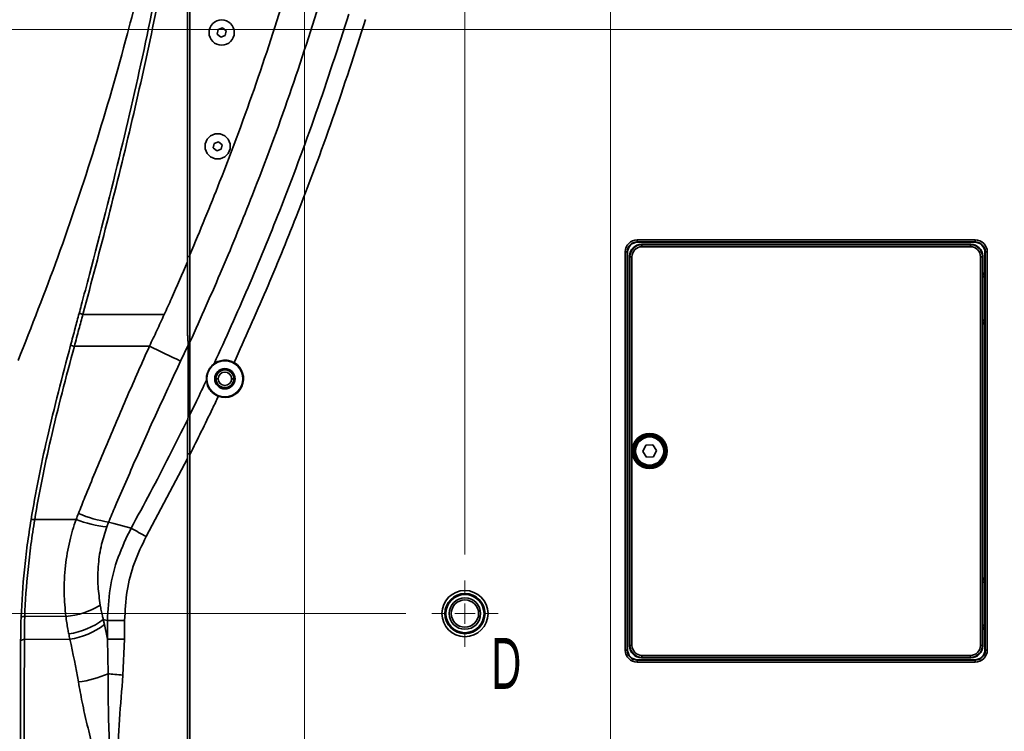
# Model space of a CAD drawing. Header units: millimetres. Extents: x 0 to 1118, y 0 to 864.
# Tile 139 of 250: x 617 to 679, y 252 to 296. Entities that reach past the tile are written whole.
import ezdxf

# ---------------------------------------------------------------- set-up
doc = ezdxf.new("R2010")
doc.units = ezdxf.units.MM
doc.styles.add('SLDTEXTSTYLE0', font='TXT', dxfattribs={"width": 0.605})
doc.dimstyles.new('SLDDIMSTYLE3', dxfattribs={"dimtxt": 4.233333, "dimasz": 4.572, "dimexe": 0, "dimexo": 0.0625, "dimgap": 1.058333, "dimtad": 0, "dimtih": 1, "dimtoh": 1, "dimdec": 1, "dimlfac": 4, "dimrnd": 1e-09, "dimzin": 4, "dimdsep": 46, "dimtxsty": 'SLDTEXTSTYLE0', "dimsah": 1, "dimcen": 0.09, "dimadec": 0, "dimazin": 1, "dimtfac": 1, "dimtofl": 0, "dimtmove": 0, "dimatfit": 3, "dimfxl": 1, "dimfrac": 2, "dimtolj": 1, "dimtzin": 12, "dimarcsym": 0})
doc.dimstyles.new('SLDDIMSTYLE4', dxfattribs={"dimtxt": 4.233333, "dimasz": 4.572, "dimexe": 0, "dimexo": 0.0625, "dimgap": 1.058333, "dimtad": 0, "dimtih": 1, "dimtoh": 1, "dimdec": 1, "dimlfac": 4, "dimrnd": 1e-09, "dimzin": 12, "dimdsep": 46, "dimtxsty": 'SLDTEXTSTYLE0', "dimsah": 1, "dimcen": 0.09, "dimadec": 0, "dimazin": 3, "dimtfac": 1, "dimtmove": 0, "dimatfit": 0, "dimfxl": 1, "dimfrac": 2, "dimtolj": 1, "dimtzin": 12, "dimarcsym": 0})
doc.dimstyles.new('SLDDIMSTYLE5', dxfattribs={"dimtxt": 4.233333, "dimasz": 4.572, "dimexe": 0, "dimexo": 0.0625, "dimgap": 1.058333, "dimtad": 0, "dimtih": 1, "dimtoh": 1, "dimdec": 1, "dimlfac": 4, "dimrnd": 1e-09, "dimzin": 12, "dimdsep": 46, "dimtxsty": 'SLDTEXTSTYLE0', "dimsah": 1, "dimcen": 0.09, "dimadec": 0, "dimazin": 3, "dimtfac": 1, "dimtofl": 0, "dimtmove": 0, "dimatfit": 3, "dimfxl": 1, "dimfrac": 2, "dimtolj": 1, "dimtzin": 12, "dimarcsym": 0})
doc.dimstyles.new('SLDDIMSTYLE7', dxfattribs={"dimtxt": 4.233333, "dimasz": 4.572, "dimexe": 0, "dimexo": 0.0625, "dimgap": 1.058333, "dimtad": 0, "dimtih": 1, "dimtoh": 1, "dimdec": 1, "dimlfac": 4, "dimrnd": 1e-09, "dimzin": 4, "dimdsep": 46, "dimtxsty": 'SLDTEXTSTYLE0', "dimsah": 1, "dimcen": 0.09, "dimadec": 0, "dimazin": 1, "dimtfac": 1, "dimtmove": 0, "dimatfit": 0, "dimfxl": 1, "dimfrac": 2, "dimtolj": 1, "dimtzin": 12, "dimarcsym": 0})

# ---------------------------------------------------------------- blocks, each defined once
blk = doc.blocks.new('_D_33')
at = {"color": 7, "linetype": 'Continuous', "lineweight": 0}
for p, q in [((632.108, 306.962), (501.644, 306.962)), ((503.244, 306.962), (503.244, 287.368)), ((506.478, 286.398), (505.023, 286.398)), ((505.023, 286.398), (505.023, 279.901)), ((514.562, 286.398), (516.018, 286.398)), ((516.018, 286.398), (516.018, 279.901)), ((505.023, 279.901), (506.478, 279.901)), ((516.018, 279.901), (514.562, 279.901)), ((503.244, 259.337), (503.244, 278.931)), ((641.384, 259.337), (501.644, 259.337))]:
    blk.add_line(p, q, dxfattribs=at)
at = {"color": 7, "linetype": 'Continuous', "lineweight": 18}
for points in [[(503.244, 306.962), (502.482, 302.39), (504.006, 302.39)], [(503.244, 259.337), (504.006, 263.909), (502.482, 263.909)]]:
    blk.add_solid(points, dxfattribs=at)
at = {"color": 7, "linetype": 'Continuous', "lineweight": 18, "char_height": 4.2333, "attachment_point": 1, "style": 'SLDTEXTSTYLE0'}
for s, insert in [('190.5', (489.015, 285.358)), ('7.5', (506.478, 285.358))]:
    blk.add_mtext(s, dxfattribs=dict(at, insert=insert))
blk = doc.blocks.new('_D_34')
at = {"color": 7, "linetype": 'Continuous', "lineweight": 0}
for p, q in [((615.166, 326.871), (613.711, 326.871)), ((613.711, 326.871), (613.711, 320.374)), ((623.25, 326.871), (624.706, 326.871)), ((624.706, 326.871), (624.706, 320.374)), ((635.056, 309.91), (635.056, 325.223)), ((645.056, 263.01), (645.056, 325.223)), ((635.056, 323.623), (627.13, 323.623)), ((645.056, 323.623), (654.581, 323.623)), ((613.711, 320.374), (615.166, 320.374)), ((624.706, 320.374), (623.25, 320.374))]:
    blk.add_line(p, q, dxfattribs=at)
at = {"color": 7, "linetype": 'Continuous', "lineweight": 18}
for points in [[(635.056, 323.623), (630.484, 324.385), (630.484, 322.861)], [(645.056, 323.623), (649.628, 322.861), (649.628, 324.385)]]:
    blk.add_solid(points, dxfattribs=at)
at = {"color": 7, "linetype": 'Continuous', "lineweight": 18, "char_height": 4.2333, "attachment_point": 1, "style": 'SLDTEXTSTYLE0'}
for s, insert in [('40.0', (600.937, 325.831)), ('1.6', (615.166, 325.831))]:
    blk.add_mtext(s, dxfattribs=dict(at, insert=insert))
blk = doc.blocks.new('_D_35')
at = {"color": 7, "linetype": 'Continuous', "lineweight": 0}
for p, q in [((744.884, 295.712), (556.508, 295.712)), ((558.108, 295.712), (558.108, 281.743)), ((561.342, 280.773), (559.887, 280.773)), ((559.887, 280.773), (559.887, 274.276)), ((569.426, 280.773), (570.882, 280.773)), ((570.882, 280.773), (570.882, 274.276)), ((559.887, 274.276), (561.342, 274.276)), ((570.882, 274.276), (569.426, 274.276)), ((558.108, 259.337), (558.108, 273.306)), ((641.384, 259.337), (556.508, 259.337))]:
    blk.add_line(p, q, dxfattribs=at)
at = {"color": 7, "linetype": 'Continuous', "lineweight": 18}
for points in [[(558.108, 295.712), (557.346, 291.14), (558.87, 291.14)], [(558.108, 259.337), (558.87, 263.909), (557.346, 263.909)]]:
    blk.add_solid(points, dxfattribs=at)
at = {"color": 7, "linetype": 'Continuous', "lineweight": 18, "char_height": 4.2333, "attachment_point": 1, "style": 'SLDTEXTSTYLE0'}
for s, insert in [('145.5', (543.879, 279.733)), ('5.7', (561.342, 279.733))]:
    blk.add_mtext(s, dxfattribs=dict(at, insert=insert))
blk = doc.blocks.new('_D_36')
at = {"color": 7, "linetype": 'Continuous', "lineweight": 0}
for p, q in [((558.108, 259.337), (558.108, 268.862)), ((641.384, 259.337), (556.508, 259.337)), ((694.563, 250.212), (556.508, 250.212)), ((558.108, 219.384), (558.108, 250.212)), ((576.481, 222.632), (575.026, 222.632)), ((575.026, 222.632), (575.026, 216.135)), ((584.565, 222.632), (586.021, 222.632)), ((586.021, 222.632), (586.021, 216.135)), ((561.283, 219.384), (558.108, 219.384)), ((575.026, 216.135), (576.481, 216.135)), ((586.021, 216.135), (584.565, 216.135))]:
    blk.add_line(p, q, dxfattribs=at)
at = {"color": 7, "linetype": 'Continuous', "lineweight": 18}
for points in [[(558.108, 259.337), (558.87, 263.909), (557.346, 263.909)], [(558.108, 250.212), (557.346, 245.64), (558.87, 245.64)]]:
    blk.add_solid(points, dxfattribs=at)
at = {"color": 7, "linetype": 'Continuous', "lineweight": 18, "char_height": 4.2333, "attachment_point": 1, "style": 'SLDTEXTSTYLE0'}
for s, insert in [('36.5', (562.252, 221.592)), ('1.4', (576.481, 221.592))]:
    blk.add_mtext(s, dxfattribs=dict(at, insert=insert))
blk = doc.blocks.new('_D_37')
at = {"color": 7, "linetype": 'Continuous', "lineweight": 0}
for p, q in [((641.384, 259.337), (532.124, 259.337)), ((533.724, 259.337), (533.724, 239.243)), ((536.958, 238.273), (535.503, 238.273)), ((535.503, 238.273), (535.503, 231.776)), ((545.042, 238.273), (546.498, 238.273)), ((546.498, 238.273), (546.498, 231.776)), ((535.503, 231.776), (536.958, 231.776)), ((546.498, 231.776), (545.042, 231.776)), ((533.724, 210.712), (533.724, 230.806)), ((694.563, 210.712), (532.124, 210.712))]:
    blk.add_line(p, q, dxfattribs=at)
at = {"color": 7, "linetype": 'Continuous', "lineweight": 18}
for points in [[(533.724, 259.337), (532.962, 254.765), (534.486, 254.765)], [(533.724, 210.712), (534.486, 215.284), (532.962, 215.284)]]:
    blk.add_solid(points, dxfattribs=at)
at = {"color": 7, "linetype": 'Continuous', "lineweight": 18, "char_height": 4.2333, "attachment_point": 1, "style": 'SLDTEXTSTYLE0'}
for s, insert in [('194.5', (519.495, 237.233)), ('7.7', (536.958, 237.233))]:
    blk.add_mtext(s, dxfattribs=dict(at, insert=insert))
blk = doc.blocks.new('_D_38')
at = {"color": 7, "linetype": 'Continuous', "lineweight": 0}
for p, q in [((641.384, 259.337), (501.644, 259.337)), ((503.244, 259.337), (503.244, 231.243)), ((504.861, 230.273), (503.406, 230.273)), ((503.406, 230.273), (503.406, 223.776)), ((516.179, 230.273), (517.634, 230.273)), ((517.634, 230.273), (517.634, 223.776)), ((503.406, 223.776), (504.861, 223.776)), ((517.634, 223.776), (516.179, 223.776)), ((503.244, 194.712), (503.244, 222.806)), ((730.884, 194.712), (501.644, 194.712))]:
    blk.add_line(p, q, dxfattribs=at)
at = {"color": 7, "linetype": 'Continuous', "lineweight": 18}
for points in [[(503.244, 259.337), (502.482, 254.765), (504.006, 254.765)], [(503.244, 194.712), (504.006, 199.284), (502.482, 199.284)]]:
    blk.add_solid(points, dxfattribs=at)
at = {"color": 7, "linetype": 'Continuous', "lineweight": 18, "char_height": 4.2333, "attachment_point": 1, "style": 'SLDTEXTSTYLE0'}
for s, insert in [('258.5', (487.398, 229.233)), ('10.2', (504.861, 229.233))]:
    blk.add_mtext(s, dxfattribs=dict(at, insert=insert))
blk = doc.blocks.new('_D_39')
at = {"color": 7, "linetype": 'Continuous', "lineweight": 0}
for p, q in [((615.166, 339.063), (613.711, 339.063)), ((613.711, 339.063), (613.711, 332.566)), ((623.25, 339.063), (624.706, 339.063)), ((624.706, 339.063), (624.706, 332.566)), ((645.056, 263.01), (645.056, 337.415)), ((654.11, 214.385), (654.11, 337.415)), ((645.056, 335.815), (627.13, 335.815)), ((654.11, 335.815), (663.635, 335.815)), ((613.711, 332.566), (615.166, 332.566)), ((624.706, 332.566), (623.25, 332.566))]:
    blk.add_line(p, q, dxfattribs=at)
at = {"color": 7, "linetype": 'Continuous', "lineweight": 18}
for points in [[(645.056, 335.815), (640.484, 336.577), (640.484, 335.053)], [(654.11, 335.815), (658.682, 335.053), (658.682, 336.577)]]:
    blk.add_solid(points, dxfattribs=at)
at = {"color": 7, "linetype": 'Continuous', "lineweight": 18, "char_height": 4.2333, "attachment_point": 1, "style": 'SLDTEXTSTYLE0'}
for s, insert in [('36.2', (600.937, 338.023)), ('1.4', (615.166, 338.023))]:
    blk.add_mtext(s, dxfattribs=dict(at, insert=insert))
blk = doc.blocks.new('_D_40')
at = {"color": 7, "linetype": 'Continuous', "lineweight": 0}
for p, q in [((674.88, 351.255), (673.424, 351.255)), ((673.424, 351.255), (673.424, 344.758)), ((682.964, 351.255), (684.419, 351.255)), ((684.419, 351.255), (684.419, 344.758)), ((645.056, 263.01), (645.056, 349.607)), ((698.235, 214.385), (698.235, 349.607)), ((645.056, 348.007), (656.448, 348.007)), ((698.235, 348.007), (686.844, 348.007)), ((673.424, 344.758), (674.88, 344.758)), ((684.419, 344.758), (682.964, 344.758))]:
    blk.add_line(p, q, dxfattribs=at)
at = {"color": 7, "linetype": 'Continuous', "lineweight": 18}
for points in [[(645.056, 348.007), (649.628, 347.245), (649.628, 348.769)], [(698.235, 348.007), (693.663, 348.769), (693.663, 347.245)]]:
    blk.add_solid(points, dxfattribs=at)
at = {"color": 7, "linetype": 'Continuous', "lineweight": 18, "char_height": 4.2333, "attachment_point": 1, "style": 'SLDTEXTSTYLE0'}
for s, insert in [('212.7', (657.417, 350.215)), ('8.4', (674.88, 350.215))]:
    blk.add_mtext(s, dxfattribs=dict(at, insert=insert))
blk = doc.blocks.new('_D_41')
at = {"color": 7, "linetype": 'Continuous', "lineweight": 0}
for p, q in [((691.423, 363.447), (689.968, 363.447)), ((689.968, 363.447), (689.968, 356.95)), ((702.742, 363.447), (704.197, 363.447)), ((704.197, 363.447), (704.197, 356.95)), ((645.056, 263.01), (645.056, 361.799)), ((734.556, 198.385), (734.556, 361.799)), ((645.056, 360.199), (672.992, 360.199)), ((734.556, 360.199), (706.621, 360.199)), ((689.968, 356.95), (691.423, 356.95)), ((704.197, 356.95), (702.742, 356.95))]:
    blk.add_line(p, q, dxfattribs=at)
at = {"color": 7, "linetype": 'Continuous', "lineweight": 18}
for points in [[(645.056, 360.199), (649.628, 359.437), (649.628, 360.961)], [(734.556, 360.199), (729.984, 360.961), (729.984, 359.437)]]:
    blk.add_solid(points, dxfattribs=at)
at = {"color": 7, "linetype": 'Continuous', "lineweight": 18, "char_height": 4.2333, "attachment_point": 1, "style": 'SLDTEXTSTYLE0'}
for s, insert in [('358.0', (673.961, 362.407)), ('14.1', (691.423, 362.407))]:
    blk.add_mtext(s, dxfattribs=dict(at, insert=insert))
blk = doc.blocks.new('_D_42')
at = {"color": 7, "linetype": 'Continuous', "lineweight": 0}
for p, q in [((698.423, 375.639), (696.968, 375.639)), ((696.968, 375.639), (696.968, 369.142)), ((709.742, 375.639), (711.197, 375.639)), ((711.197, 375.639), (711.197, 369.142)), ((645.056, 263.01), (645.056, 373.991)), ((748.556, 299.385), (748.556, 373.991)), ((645.056, 372.391), (679.992, 372.391)), ((748.556, 372.391), (713.621, 372.391)), ((696.968, 369.142), (698.423, 369.142)), ((711.197, 369.142), (709.742, 369.142))]:
    blk.add_line(p, q, dxfattribs=at)
at = {"color": 7, "linetype": 'Continuous', "lineweight": 18}
for points in [[(645.056, 372.391), (649.628, 371.629), (649.628, 373.153)], [(748.556, 372.391), (743.984, 373.153), (743.984, 371.629)]]:
    blk.add_solid(points, dxfattribs=at)
at = {"color": 7, "linetype": 'Continuous', "lineweight": 18, "char_height": 4.2333, "attachment_point": 1, "style": 'SLDTEXTSTYLE0'}
for s, insert in [('414.0', (680.961, 374.599)), ('16.3', (698.423, 374.599))]:
    blk.add_mtext(s, dxfattribs=dict(at, insert=insert))
blk = doc.blocks.new('_D_43')
at = {"color": 7, "linetype": 'Continuous', "lineweight": 0}
for p, q in [((638.005, 306.962), (804.049, 306.962)), ((802.449, 306.962), (802.449, 274.93)), ((804.066, 273.96), (802.61, 273.96)), ((802.61, 273.96), (802.61, 267.463)), ((815.384, 273.96), (816.839, 273.96)), ((816.839, 273.96), (816.839, 267.463)), ((802.61, 267.463), (804.066, 267.463)), ((816.839, 267.463), (815.384, 267.463)), ((802.449, 234.462), (802.449, 266.493)), ((693.894, 234.462), (804.049, 234.462))]:
    blk.add_line(p, q, dxfattribs=at)
at = {"color": 7, "linetype": 'Continuous', "lineweight": 18}
for points in [[(802.449, 306.962), (801.687, 302.39), (803.211, 302.39)], [(802.449, 234.462), (803.211, 239.034), (801.687, 239.034)]]:
    blk.add_solid(points, dxfattribs=at)
at = {"color": 7, "linetype": 'Continuous', "lineweight": 18, "char_height": 4.2333, "attachment_point": 1, "style": 'SLDTEXTSTYLE0'}
for s, insert in [('290.0', (786.603, 272.92)), ('11.4', (804.066, 272.92))]:
    blk.add_mtext(s, dxfattribs=dict(at, insert=insert))
blk = doc.blocks.new('_D_44')
at = {"color": 7, "linetype": 'Continuous', "lineweight": 0}
for p, q in [((635.056, 304.014), (635.056, 163.605)), ((689.486, 230.054), (689.486, 163.605)), ((665.505, 168.453), (664.05, 168.453)), ((664.05, 168.453), (664.05, 161.956)), ((673.59, 168.453), (675.045, 168.453)), ((675.045, 168.453), (675.045, 161.956)), ((635.056, 165.205), (647.074, 165.205)), ((689.486, 165.205), (677.469, 165.205)), ((664.05, 161.956), (665.505, 161.956)), ((675.045, 161.956), (673.59, 161.956))]:
    blk.add_line(p, q, dxfattribs=at)
at = {"color": 7, "linetype": 'Continuous', "lineweight": 18}
for points in [[(635.056, 165.205), (639.628, 164.443), (639.628, 165.967)], [(689.486, 165.205), (684.914, 165.967), (684.914, 164.443)]]:
    blk.add_solid(points, dxfattribs=at)
at = {"color": 7, "linetype": 'Continuous', "lineweight": 18, "char_height": 4.2333, "attachment_point": 1, "style": 'SLDTEXTSTYLE0'}
for s, insert in [('217.7', (648.043, 167.413)), ('8.6', (665.505, 167.413))]:
    blk.add_mtext(s, dxfattribs=dict(at, insert=insert))
blk = doc.blocks.new('SW_CENTERMARKSYMBOL_19')
at = {"color": 0, "linetype": 'Continuous', "lineweight": 18}
for p, q in [((0, 1.27), (0, 2.0725)), ((0, 0), (0, 0.635)), ((-1.27, 0), (-2.0725, 0)), ((0, 0), (-0.635, 0)), ((0, 0), (0, -0.635)), ((0, 0), (0.635, 0)), ((1.27, 0), (2.0725, 0)), ((0, -1.27), (0, -2.0725))]:
    blk.add_line(p, q, dxfattribs=at)

msp = doc.modelspace()

# ---------------------------------------------------------------- linework, layer by layer
at = {"color": 7, "linetype": 'Continuous', "lineweight": 35}
for p, q in [((627.781, 302.346), (627.781, 281.236)), ((627.931, 281.686), (627.931, 302.649)), ((629.684, 295.708), (629.636, 295.424)), ((629.954, 295.809), (629.684, 295.708)), ((630.177, 295.625), (629.954, 295.809)), ((630.129, 295.34), (630.177, 295.625)), ((629.636, 295.424), (629.858, 295.24)), ((629.858, 295.24), (630.129, 295.34)), ((629.434, 288.621), (629.386, 288.336)), ((629.386, 288.336), (629.608, 288.152)), ((629.704, 288.722), (629.434, 288.621)), ((629.608, 288.152), (629.879, 288.253)), ((629.927, 288.538), (629.704, 288.722)), ((629.879, 288.253), (629.927, 288.538)), ((655.782, 282.611), (676.831, 282.611)), ((655.782, 282.486), (655.782, 282.611)), ((676.831, 282.486), (655.782, 282.486)), ((655.782, 282.486), (655.806, 282.462)), ((655.806, 282.462), (676.806, 282.462)), ((656.056, 282.337), (656.08, 282.313)), ((656.056, 282.337), (676.557, 282.337)), ((656.08, 282.188), (656.08, 282.313)), ((656.08, 282.313), (676.532, 282.313)), ((676.532, 282.188), (656.08, 282.188)), ((676.532, 282.313), (676.557, 282.337)), ((676.532, 282.188), (676.532, 282.313)), ((676.806, 282.462), (676.831, 282.486)), ((676.831, 282.486), (676.831, 282.611)), ((627.781, 281.584), (627.931, 281.584)), ((627.931, 281.584), (627.931, 281.686)), ((655.032, 257.063), (655.032, 281.861)), ((655.032, 281.861), (655.157, 281.861)), ((655.157, 281.861), (655.157, 257.063)), ((655.181, 281.837), (655.157, 281.861)), ((655.181, 257.087), (655.181, 281.837)), ((655.33, 281.563), (655.306, 281.587)), ((655.306, 257.337), (655.306, 281.587)), ((655.33, 257.361), (655.33, 281.563)), ((655.33, 281.563), (655.455, 281.563)), ((655.455, 281.563), (655.455, 257.361)), ((677.157, 257.361), (677.157, 281.563)), ((677.157, 281.563), (677.282, 281.563)), ((677.306, 281.587), (677.282, 281.563)), ((677.282, 281.563), (677.282, 257.361)), ((677.306, 281.587), (677.306, 280.562)), ((677.455, 281.861), (677.431, 281.837)), ((677.431, 281.837), (677.431, 280.548)), ((677.455, 257.063), (677.455, 281.861)), ((677.455, 281.861), (677.58, 281.861)), ((677.58, 281.861), (677.58, 257.063)), ((677.294, 277.62), (677.294, 280.304)), ((677.419, 280.304), (677.294, 280.304)), ((677.298, 280.554), (677.306, 280.562)), ((677.431, 280.548), (677.307, 280.548)), ((677.419, 280.304), (677.419, 277.62)), ((677.442, 280.304), (677.419, 280.304)), ((677.431, 280.437), (677.423, 280.429)), ((677.423, 280.429), (677.442, 280.429)), ((677.431, 280.548), (677.442, 280.537)), ((677.442, 280.437), (677.431, 280.437)), ((677.442, 280.537), (677.442, 277.387)), ((621.265, 277.973), (626.331, 277.973)), ((677.419, 277.62), (677.294, 277.62)), ((677.306, 277.362), (677.298, 277.37)), ((677.306, 277.362), (677.306, 261.562)), ((677.307, 277.376), (677.431, 277.376)), ((677.419, 277.62), (677.442, 277.62)), ((677.423, 277.495), (677.431, 277.487)), ((677.442, 277.495), (677.423, 277.495)), ((677.442, 277.487), (677.431, 277.487)), ((677.442, 277.387), (677.431, 277.376)), ((677.431, 277.376), (677.431, 261.548)), ((620.732, 275.986), (625.407, 275.986)), ((627.819, 276.055), (627.351, 275.056)), ((627.819, 276.055), (627.815, 276.207)), ((627.815, 276.207), (627.931, 276.205)), ((629.69, 273.962), (629.553, 273.962)), ((630.523, 273.962), (630.66, 273.962)), ((627.947, 273.227), (627.931, 273.212)), ((627.931, 271.61), (627.931, 271.694)), ((627.807, 271.451), (627.781, 271.233)), ((627.816, 271.611), (627.807, 271.451)), ((627.816, 271.611), (627.931, 271.61)), ((656.32, 269.824), (656.124, 269.438)), ((656.752, 269.848), (656.32, 269.824)), ((656.989, 269.486), (656.752, 269.848)), ((627.781, 269.293), (627.931, 269.293)), ((627.931, 225.674), (627.931, 269.25)), ((656.124, 269.438), (656.361, 269.075)), ((656.793, 269.099), (656.989, 269.486)), ((627.781, 268.998), (625.208, 264.138)), ((627.781, 268.998), (627.781, 225.925)), ((656.361, 269.075), (656.793, 269.099)), ((618.265, 265.195), (620.846, 265.205)), ((622.869, 265.042), (622.753, 264.744)), ((677.294, 258.62), (677.294, 261.304)), ((677.419, 261.304), (677.294, 261.304)), ((677.298, 261.554), (677.306, 261.562)), ((677.431, 261.548), (677.307, 261.548)), ((677.419, 261.304), (677.419, 258.62)), ((677.442, 261.304), (677.419, 261.304)), ((677.431, 261.437), (677.423, 261.429)), ((677.423, 261.429), (677.442, 261.429)), ((677.431, 261.548), (677.442, 261.537)), ((677.442, 261.437), (677.431, 261.437)), ((677.442, 261.537), (677.442, 258.387)), ((617.644, 259.153), (620.207, 259.168)), ((622.536, 258.965), (622.602, 258.651)), ((622.787, 258.901), (623.863, 258.901)), ((622.787, 257.75), (622.787, 258.901)), ((623.863, 258.901), (623.863, 257.75)), ((622.602, 258.651), (622.787, 257.75)), ((677.419, 258.62), (677.294, 258.62)), ((677.306, 258.362), (677.298, 258.37)), ((677.306, 258.362), (677.306, 257.337)), ((677.307, 258.376), (677.431, 258.376)), ((677.419, 258.62), (677.442, 258.62)), ((677.423, 258.495), (677.431, 258.487)), ((677.442, 258.495), (677.423, 258.495)), ((677.442, 258.487), (677.431, 258.487)), ((677.442, 258.387), (677.431, 258.376)), ((677.431, 258.376), (677.431, 257.087)), ((620.451, 257.741), (617.618, 257.723)), ((622.834, 255.59), (622.787, 257.75)), ((622.787, 257.75), (623.863, 257.75)), ((623.863, 257.75), (623.759, 255.506)), ((655.032, 257.063), (655.157, 257.063)), ((655.157, 257.063), (655.181, 257.087)), ((655.306, 257.337), (655.33, 257.361)), ((655.33, 257.361), (655.455, 257.361)), ((677.157, 257.361), (677.282, 257.361)), ((677.282, 257.361), (677.306, 257.337)), ((677.431, 257.087), (677.455, 257.063)), ((677.455, 257.063), (677.58, 257.063)), ((655.806, 256.462), (655.782, 256.438)), ((655.782, 256.313), (655.782, 256.438)), ((655.782, 256.438), (676.831, 256.438)), ((676.831, 256.313), (655.782, 256.313)), ((676.806, 256.462), (655.806, 256.462)), ((656.08, 256.611), (656.056, 256.587)), ((676.557, 256.587), (656.056, 256.587)), ((656.08, 256.736), (676.532, 256.736)), ((656.08, 256.611), (656.08, 256.736)), ((676.532, 256.611), (656.08, 256.611)), ((676.532, 256.611), (676.532, 256.736)), ((676.557, 256.587), (676.532, 256.611)), ((676.831, 256.438), (676.806, 256.462)), ((676.831, 256.313), (676.831, 256.438))]:
    msp.add_line(p, q, dxfattribs=at)
at = {"color": 7, "linetype": 'Continuous', "lineweight": 35, "flags": 128}
for points in [[(627.931, 276.251), (627.931, 276.95), (627.931, 277.535), (627.931, 277.969), (627.931, 278.183), (627.931, 278.3), (627.931, 278.314), (627.931, 278.319), (627.931, 278.319), (627.931, 278.32), (627.931, 278.32), (627.931, 278.32), (627.931, 278.32), (627.931, 278.32), (627.931, 278.32), (627.931, 279.113), (627.931, 279.595), (627.931, 279.908), (627.931, 280.084), (627.931, 280.309), (627.931, 280.651), (627.931, 281.11), (627.931, 281.686)], [(622.869, 265.042), (623.194, 264.953), (624.266, 264.662)], [(622.787, 258.901), (622.599, 258.949), (622.536, 258.965)], [(622.834, 255.59), (622.925, 255.581), (623.025, 255.572), (623.134, 255.562), (623.25, 255.552), (623.372, 255.541), (623.498, 255.529), (623.628, 255.518), (623.759, 255.506)]]:
    msp.add_lwpolyline(points, dxfattribs=at)
at = {"color": 7, "linetype": 'Continuous', "lineweight": 35}
for centre, radius in [((629.906, 295.524), 0.788), ((629.656, 288.437), 0.787), ((630.106, 273.962), 1.125), ((630.106, 273.962), 0.634), ((630.106, 273.962), 0.625), ((656.556, 269.462), 1.092), ((656.556, 269.462), 1.017), ((656.556, 269.462), 1.001), ((656.556, 269.462), 0.939), ((656.556, 269.462), 0.875), ((645.056, 259.337), 1.438), ((645.056, 259.337), 1.25), ((645.056, 259.337), 1.188), ((645.056, 259.337), 0.975), ((645.056, 259.337), 0.85)]:
    msp.add_circle(centre, radius, dxfattribs=at)
for centre, radius, start, end in [((677.423, 280.554), 0.125, 180.02044, 269.97956), ((626.34, 297.13), 19.817, 254.46516, 255.16346), ((677.423, 277.37), 0.125, 90.02044, 179.97956), ((625.934, 295.501), 20.196, 254.39093, 255.07429), ((544.818, 104.954), 189.068, 64.11739, 64.77054), ((630.106, 273.962), 1.162, 249.55658, 60.4267), ((630.106, 273.962), 0.554, 0, 180), ((630.106, 273.962), 0.417, 360, 180), ((630.106, 273.962), 0.554, 180, 0), ((630.106, 273.962), 0.417, 180, 360), ((623.929, 272.383), 7.418, 246.62728, 261.78367), ((618.152, 264.682), 0.525, 77.5169, 102.72418), ((623.455, 271.824), 7.115, 248.48672, 264.33735), ((665.526, 337.742), 83.923, 240.55118, 241.28729), ((677.423, 261.554), 0.125, 180.02044, 269.97956), ((619.823, 264.024), 4.872, 274.51964, 301.17913), ((617.604, 258.763), 0.392, 84.14144, 118.77797), ((619.707, 262.74), 4.717, 278.25796, 306.84288), ((619.769, 262.352), 4.66, 278.4123, 307.43591), ((677.423, 258.37), 0.125, 90.02044, 179.97956), ((617.592, 257.348), 0.376, 85.96888, 122.5231), ((620.083, 262.002), 6.978, 277.42802, 293.22599)]:
    msp.add_arc(centre, radius, start, end, dxfattribs=at)
for centre, major_axis, ratio, start_param, end_param in [((655.782, 281.861), (0.53, -0.53), 0.999695, 2.356347, 3.926839), ((655.782, 281.861), (0.442, -0.442), 0.999574, 2.356347, 3.926839), ((655.806, 281.837), (0.442, -0.442), 0.999695, 2.356347, 3.926839), ((656.057, 281.587), (0.53, -0.53), 0.999695, 2.356347, 3.926839), ((656.081, 281.563), (-0.53, 0.53), 0.999797, 5.497939, 7.068431), ((656.081, 281.563), (0.442, -0.442), 0.999695, 2.356347, 3.926839), ((676.532, 281.563), (0.53, 0.53), 0.999797, 5.497939, 7.068431), ((676.532, 281.563), (-0.442, -0.442), 0.999695, 2.356347, 3.926839), ((676.556, 281.587), (-0.53, -0.53), 0.999695, 2.356347, 3.926839), ((676.806, 281.837), (-0.442, -0.442), 0.999695, 2.356347, 3.926839), ((676.83, 281.861), (-0.53, -0.53), 0.999695, 2.356347, 3.926839), ((676.83, 281.861), (0.442, 0.442), 0.999574, 5.497939, 7.068431), ((677.298, 280.304), (0, 0.25), 0.017455, 0.017453, 1.570796), ((677.431, 280.562), (0.0884, 0.0884), 0.999695, 2.356347, 3.926839), ((677.423, 280.304), (0, 0.125), 0.03491, 0.017453, 1.570796), ((677.298, 277.62), (0, 0.25), 0.017455, 1.570796, 3.124139), ((677.431, 277.362), (0.0884, -0.0884), 0.999695, 2.356347, 3.926839), ((677.423, 277.62), (0, 0.125), 0.03491, 1.570796, 3.124139), ((677.298, 261.304), (0, 0.25), 0.017455, 0.017453, 1.570796), ((677.431, 261.562), (0.0884, 0.0884), 0.999695, 2.356347, 3.926839), ((677.423, 261.304), (0, 0.125), 0.03491, 0.017453, 1.570796), ((677.298, 258.62), (0, 0.25), 0.017455, 1.570796, 3.124139), ((677.431, 258.362), (0.0884, -0.0884), 0.999695, 2.356347, 3.926839), ((677.423, 258.62), (0, 0.125), 0.03491, 1.570796, 3.124139), ((655.782, 257.063), (0.53, 0.53), 0.999695, 2.356347, 3.926839), ((655.782, 257.063), (0.442, 0.442), 0.999574, 2.356347, 3.926839), ((655.806, 257.087), (0.442, 0.442), 0.999695, 2.356347, 3.926839), ((656.057, 257.337), (0.53, 0.53), 0.999695, 2.356347, 3.926839), ((656.081, 257.361), (0.53, 0.53), 0.999797, 2.356347, 3.926839), ((656.081, 257.361), (0.442, 0.442), 0.999695, 2.356347, 3.926839), ((676.532, 257.361), (-0.442, 0.442), 0.999695, 2.356347, 3.926839), ((676.532, 257.361), (-0.53, 0.53), 0.999797, 2.356347, 3.926839), ((676.556, 257.337), (-0.53, 0.53), 0.999695, 2.356347, 3.926839), ((676.806, 257.087), (-0.442, 0.442), 0.999695, 2.356347, 3.926839), ((676.83, 257.063), (-0.53, 0.53), 0.999695, 2.356347, 3.926839), ((676.83, 257.063), (-0.442, 0.442), 0.999574, 2.356347, 3.926839)]:
    msp.add_ellipse(centre, major_axis=major_axis, ratio=ratio, start_param=start_param, end_param=end_param, dxfattribs=at)
for points, knots in [([(626.804, 307.825), (626.717, 307.325), (626.308, 304.987), (625.397, 300.86), (623.93, 294.876), (622.062, 288.428), (619.802, 281.628), (618.073, 277.236), (617.229, 275.094)], [0, 0, 0, 0, 0.04457, 0.208464, 0.37097, 0.585553, 0.797844, 1, 1, 1, 1]), ([(621.032, 278.036), (621.075, 278.197), (621.29, 279.003), (622.187, 282.386), (623.615, 287.986), (625.307, 295.355), (626.212, 300.163), (626.665, 302.567)], [0, 0, 0, 0, 0.01986, 0.099301, 0.417078, 0.708546, 1, 1, 1, 1]), ([(626.873, 302.34), (626.489, 300.293), (625.722, 296.2), (624.359, 290.099), (622.869, 284.024), (621.8, 279.99), (621.265, 277.973)], [0, 0, 0, 0, 0.249733, 0.499473, 0.749731, 1, 1, 1, 1]), ([(627.931, 281.686), (628.556, 283.194), (630.017, 286.72), (632.102, 292.353), (633.431, 296.518), (634.096, 298.602)], [0, 0, 0, 0, 0.271897, 0.635688, 1, 1, 1, 1]), ([(636.195, 297.958), (635.523, 295.851), (634.18, 291.632), (632.052, 285.928), (629.971, 280.797), (628.612, 277.767), (627.931, 276.251)], [0, 0, 0, 0, 0.285479, 0.571366, 0.785597, 1, 1, 1, 1]), ([(629.438, 274.898), (630.151, 276.474), (631.578, 279.628), (633.701, 284.832), (635.828, 290.496), (637.155, 294.605), (637.818, 296.661)], [0, 0, 0, 0, 0.222402, 0.444994, 0.722312, 1, 1, 1, 1]), ([(638.866, 296.335), (638.199, 294.269), (636.864, 290.135), (634.759, 284.528), (632.7, 279.471), (631.353, 276.472), (630.68, 274.973)], [0, 0, 0, 0, 0.284455, 0.569288, 0.784562, 1, 1, 1, 1]), ([(626.331, 277.973), (626.481, 278.304), (626.974, 279.387), (627.45, 280.478), (627.781, 281.236)], [0, 0, 0, 0, 0.305143, 1, 1, 1, 1]), ([(627.781, 281.236), (627.781, 280.664), (627.781, 279.511), (627.781, 277.992), (627.781, 277.099), (627.781, 276.749)], [0, 0, 0, 0, 0.374017, 0.754255, 1, 1, 1, 1]), ([(620.5, 276.05), (620.594, 276.402), (620.772, 277.064), (620.949, 277.726), (621.032, 278.036)], [0, 0, 0, 0, 0.531623, 1, 1, 1, 1]), ([(621.265, 277.973), (621.182, 277.663), (621.052, 277.177), (620.874, 276.514), (620.779, 276.162), (620.732, 275.986)], [0, 0, 0, 0, 0.468398, 0.734199, 1, 1, 1, 1]), ([(625.407, 275.986), (625.562, 276.316), (625.795, 276.811), (626.102, 277.474), (626.254, 277.807), (626.331, 277.973)], [0, 0, 0, 0, 0.499093, 0.749545, 1, 1, 1, 1]), ([(627.815, 276.207), (627.809, 276.304), (627.799, 276.478), (627.787, 276.666), (627.781, 276.749)], [0, 0, 0, 0, 0.560315, 1, 1, 1, 1]), ([(627.931, 276.205), (627.931, 276.303), (627.931, 276.548), (627.931, 276.822), (627.931, 276.987)], [0, 0, 0, 0, 0.39841, 1, 1, 1, 1]), ([(618.036, 265.195), (618.181, 266.032), (618.472, 267.709), (619.053, 270.362), (619.729, 273.145), (620.243, 275.082), (620.5, 276.05)], [0, 0, 0, 0, 0.231692, 0.464257, 0.732213, 1, 1, 1, 1]), ([(620.732, 275.986), (620.732, 275.986), (620.472, 275.024), (619.962, 273.097), (619.283, 270.332), (618.708, 267.696), (618.401, 266.027), (618.265, 265.195), (618.265, 265.195)], [0, 0, 0, 0, 0.000001, 0.268035, 0.536073, 0.768048, 0.999999, 1, 1, 1, 1]), ([(620.986, 265.574), (621.122, 265.912), (621.673, 267.293), (622.676, 269.723), (624.018, 272.86), (624.94, 274.947), (625.407, 275.986), (625.407, 275.986)], [0, 0, 0, 0, 0.097706, 0.398657, 0.6994, 0.999999, 1, 1, 1, 1]), ([(627.819, 276.055), (627.819, 275.976), (627.819, 275.707), (627.819, 275.248), (627.818, 274.679), (627.818, 274.111), (627.818, 273.544), (627.817, 272.938), (627.817, 272.294), (627.816, 271.839), (627.816, 271.611)], [0, 0, 0, 0, 0.0527177, 0.1802478, 0.307778, 0.4353082, 0.5628383, 0.6903685, 0.8451833, 1, 1, 1, 1]), ([(627.931, 276.251), (627.931, 275.967), (627.931, 274.926), (627.931, 273.416), (627.931, 272.199), (627.931, 271.725)], [0, 0, 0, 0, 0.187112, 0.683804, 1, 1, 1, 1]), ([(627.351, 275.056), (626.882, 274.055), (625.943, 272.051), (624.585, 269.032), (623.567, 266.695), (623.006, 265.367), (622.869, 265.042)], [0, 0, 0, 0, 0.300838, 0.601653, 0.902411, 1, 1, 1, 1]), ([(629.438, 274.898), (629.386, 274.857), (629.287, 274.777), (629.154, 274.611), (629.052, 274.426), (628.983, 274.223), (628.954, 274.033), (628.958, 273.92), (628.959, 273.873)], [0, 0, 0, 0, 0.191958, 0.371157, 0.518384, 0.665657, 0.860352, 1, 1, 1, 1]), ([(630.68, 274.973), (630.586, 275.016), (630.398, 275.104), (630.069, 275.135), (629.729, 275.078), (629.537, 274.96), (629.438, 274.898)], [0, 0, 0, 0, 0.206027, 0.411302, 0.692809, 1, 1, 1, 1]), ([(627.931, 271.725), (628.069, 272.009), (628.415, 272.723), (628.755, 273.44), (628.959, 273.873)], [0, 0, 0, 0, 0.396796, 1, 1, 1, 1]), ([(628.959, 273.873), (628.983, 273.727), (629.023, 273.485), (629.235, 273.176), (629.461, 272.979), (629.629, 272.905), (629.7, 272.873)], [0, 0, 0, 0, 0.3828945, 0.6340295, 0.8432677, 1, 1, 1, 1]), ([(629.7, 272.873), (629.578, 272.615), (629, 271.402), (628.402, 270.198), (627.931, 269.25)], [0, 0, 0, 0, 0.21226, 1, 1, 1, 1]), ([(627.931, 269.25), (627.931, 269.676), (627.931, 270.298), (627.931, 270.979), (627.931, 271.389), (627.931, 271.594), (627.931, 271.725)], [0, 0, 0, 0, 0.49076, 0.715222, 0.817565, 1, 1, 1, 1]), ([(624.266, 264.662), (624.665, 265.394), (625.886, 267.635), (627.034, 269.915), (627.807, 271.451)], [0, 0, 0, 0, 0.3264795, 1, 1, 1, 1]), ([(627.781, 268.998), (627.781, 269.307), (627.781, 269.933), (627.781, 270.696), (627.781, 271.105), (627.781, 271.233)], [0, 0, 0, 0, 0.399849, 0.812691, 1, 1, 1, 1]), ([(627.781, 269.293), (627.781, 269.413), (627.781, 269.774), (627.781, 270.351), (627.781, 270.88), (627.781, 271.157), (627.781, 271.233)], [0, 0, 0, 0, 0.181189, 0.544145, 0.876038, 1, 1, 1, 1]), ([(627.931, 269.293), (627.931, 269.413), (627.931, 269.773), (627.931, 270.196), (627.931, 270.485), (627.931, 270.543)], [0, 0, 0, 0, 0.285383, 0.85706, 1, 1, 1, 1]), ([(620.846, 265.205), (620.846, 265.205), (620.891, 265.329), (620.939, 265.451), (620.986, 265.574)], [0, 0, 0, 0, 0.000037, 1, 1, 1, 1]), ([(617.415, 259.106), (617.469, 260.088), (617.552, 261.584), (617.795, 263.623), (617.956, 264.671), (618.036, 265.195)], [0, 0, 0, 0, 0.488079, 0.744083, 1, 1, 1, 1]), ([(618.265, 265.195), (618.265, 265.195), (618.18, 264.675), (618.025, 263.635), (617.784, 261.613), (617.679, 260.121), (617.644, 259.153), (617.644, 259.153)], [0, 0, 0, 0, 0.000002, 0.256029, 0.512055, 0.999998, 1, 1, 1, 1]), ([(620.207, 259.168), (620.207, 259.168), (620.148, 259.644), (620.07, 260.691), (620.137, 262.267), (620.403, 263.809), (620.686, 264.763), (620.846, 265.205), (620.846, 265.205)], [0, 0, 0, 0, 0.000002, 0.240022, 0.521498, 0.773967, 0.999998, 1, 1, 1, 1]), ([(622.753, 264.744), (622.635, 264.383), (622.385, 263.617), (622.2, 262.364), (622.174, 261.084), (622.291, 260.245), (622.345, 259.856)], [0, 0, 0, 0, 0.223457, 0.4741996, 0.7564139, 1, 1, 1, 1]), ([(622.787, 258.901), (622.823, 259.563), (622.895, 260.905), (623.398, 262.86), (623.98, 264.068), (624.266, 264.662)], [0, 0, 0, 0, 0.330822, 0.670835, 1, 1, 1, 1]), ([(625.208, 264.138), (624.945, 263.599), (624.418, 262.518), (623.956, 260.741), (623.894, 259.52), (623.863, 258.901)], [0, 0, 0, 0, 0.329258, 0.659797, 1, 1, 1, 1]), ([(622.345, 259.856), (622.365, 259.747), (622.404, 259.529), (622.469, 259.233), (622.515, 259.045), (622.536, 258.965)], [0, 0, 0, 0, 0.362304, 0.725727, 1, 1, 1, 1]), ([(617.389, 257.665), (617.391, 257.9), (617.392, 258.256), (617.403, 258.737), (617.411, 258.983), (617.415, 259.106)], [0, 0, 0, 0, 0.489616, 0.74481, 1, 1, 1, 1]), ([(617.644, 259.153), (617.644, 259.153), (617.64, 259.03), (617.632, 258.786), (617.621, 258.309), (617.619, 257.956), (617.618, 257.723)], [0, 0, 0, 0, 0.00001, 0.255195, 0.510389, 1, 1, 1, 1]), ([(620.384, 258.072), (620.365, 258.171), (620.32, 258.401), (620.26, 258.767), (620.223, 259.034), (620.207, 259.168), (620.207, 259.168)], [0, 0, 0, 0, 0.273322, 0.636591, 0.999987, 1, 1, 1, 1]), ([(617.389, 237.258), (617.389, 237.989), (617.389, 239.45), (617.388, 241.738), (617.388, 244.083), (617.388, 246.454), (617.388, 248.81), (617.388, 251.156), (617.388, 253.498), (617.389, 255.683), (617.389, 257.05), (617.389, 257.665)], [0, 0, 0, 0, 0.1116, 0.2232, 0.338042, 0.452883, 0.564491, 0.676098, 0.790949, 0.9058, 1, 1, 1, 1]), ([(617.618, 257.723), (617.618, 257.723), (617.618, 257.109), (617.618, 255.739), (617.617, 253.567), (617.617, 251.222), (617.617, 248.85), (617.617, 246.471), (617.617, 244.1), (617.617, 241.749), (617.618, 239.439), (617.618, 237.937), (617.618, 237.2), (617.618, 237.2)], [0, 0, 0, 0, 0.000001, 0.094204, 0.207232, 0.320663, 0.434093, 0.54712, 0.660138, 0.77356, 0.886982, 0.999999, 1, 1, 1, 1]), ([(620.451, 257.741), (620.451, 257.741), (620.429, 257.851), (620.407, 257.961), (620.384, 258.072)], [0, 0, 0, 0, 0.000042, 1, 1, 1, 1]), ([(620.985, 255.083), (620.819, 255.979), (620.654, 256.876), (620.451, 257.741), (620.451, 257.741)], [0, 0, 0, 0, 0.999995, 1, 1, 1, 1]), ([(620.985, 239.841), (621.124, 240.576), (621.404, 242.047), (621.85, 243.936), (622.173, 245.499), (622.348, 246.731), (622.371, 248.065), (622.189, 249.471), (621.889, 250.941), (621.537, 252.391), (621.218, 253.771), (621.059, 254.666), (620.985, 255.083)], [0, 0, 0, 0, 0.147415, 0.294894, 0.37425, 0.453643, 0.53258, 0.628178, 0.724149, 0.820405, 0.916392, 1, 1, 1, 1]), ([(622.834, 239.334), (622.839, 240.165), (622.848, 241.866), (622.937, 244.444), (623.011, 246.901), (622.978, 249.198), (622.907, 251.329), (622.842, 253.461), (622.837, 254.88), (622.834, 255.59)], [0, 0, 0, 0, 0.153572, 0.314539, 0.475649, 0.60657, 0.737511, 0.868762, 1, 1, 1, 1]), ([(623.759, 255.506), (623.61, 253.663), (623.363, 250.607), (623.284, 246.386), (623.485, 242.867), (623.668, 240.568), (623.759, 239.418)], [0, 0, 0, 0, 0.344134, 0.570626, 0.785207, 1, 1, 1, 1])]:
    msp.add_open_spline(points, degree=3, knots=knots, dxfattribs=at)

# ---------------------------------------------------------------- block references
at = {"color": 7, "linetype": 'Continuous', "lineweight": 0}
msp.add_blockref('SW_CENTERMARKSYMBOL_19', (645.056, 259.337), dxfattribs=at)

# ---------------------------------------------------------------- texts
at = {"color": 7, "linetype": 'Continuous', "lineweight": 0, "insert": (646.705, 257.827), "char_height": 3.175, "attachment_point": 1, "style": 'SLDTEXTSTYLE0'}
msp.add_mtext('D', dxfattribs=at)

# ---------------------------------------------------------------- dimensions: what is measured, and where the dimension line sits
at = {"color": 7, "linetype": 'Continuous', "lineweight": 18}
for base, p1, p2, dimstyle, picture, middle in [((748.556, 372.391), (645.056, 261.409), (748.556, 297.784), 'SLDDIMSTYLE3', '_D_42', (696.806, 372.391)), ((734.556, 360.199), (645.056, 261.409), (734.556, 196.784), 'SLDDIMSTYLE3', '_D_41', (689.806, 360.199)), ((698.235, 348.007), (645.056, 261.409), (698.235, 212.784), 'SLDDIMSTYLE5', '_D_40', (671.646, 348.007)), ((654.11, 335.815), (645.056, 261.409), (654.11, 212.784), 'SLDDIMSTYLE4', '_D_39', (613.549, 335.815)), ((645.056, 323.623), (635.056, 308.31), (645.056, 261.409), 'SLDDIMSTYLE7', '_D_34', (613.549, 323.623)), ((689.486, 165.205), (635.056, 305.614), (689.486, 231.655), 'SLDDIMSTYLE5', '_D_44', (662.271, 165.205))]:
    dim = msp.add_linear_dim(base=base, p1=p1, p2=p2, dimstyle=dimstyle, dxfattribs=at)
    dim.commit()
    dim.dimension.update_dxf_attribs({"geometry": picture, "text_midpoint": middle, "dimtype": 160})
for base, p1, p2, dimstyle, picture, middle in [((503.244, 259.337), (633.708, 306.962), (642.984, 259.337), 'SLDDIMSTYLE5', '_D_33', (503.244, 283.149)), ((802.449, 234.462), (636.404, 306.962), (692.294, 234.462), 'SLDDIMSTYLE3', '_D_43', (802.449, 270.712)), ((558.108, 295.712), (642.984, 259.337), (746.484, 295.712), 'SLDDIMSTYLE5', '_D_35', (558.108, 277.524)), ((558.108, 250.212), (642.984, 259.337), (696.163, 250.212), 'SLDDIMSTYLE4', '_D_36', (558.108, 219.384)), ((503.244, 194.712), (642.984, 259.337), (732.484, 194.712), 'SLDDIMSTYLE5', '_D_38', (503.244, 227.024)), ((533.724, 210.712), (642.984, 259.337), (696.163, 210.712), 'SLDDIMSTYLE5', '_D_37', (533.724, 235.024))]:
    dim = msp.add_linear_dim(base=base, p1=p1, p2=p2, angle=90, dimstyle=dimstyle, dxfattribs=at)
    dim.commit()
    dim.dimension.update_dxf_attribs({"geometry": picture, "text_midpoint": middle, "dimtype": 160})

doc.saveas('drawing.dxf')
